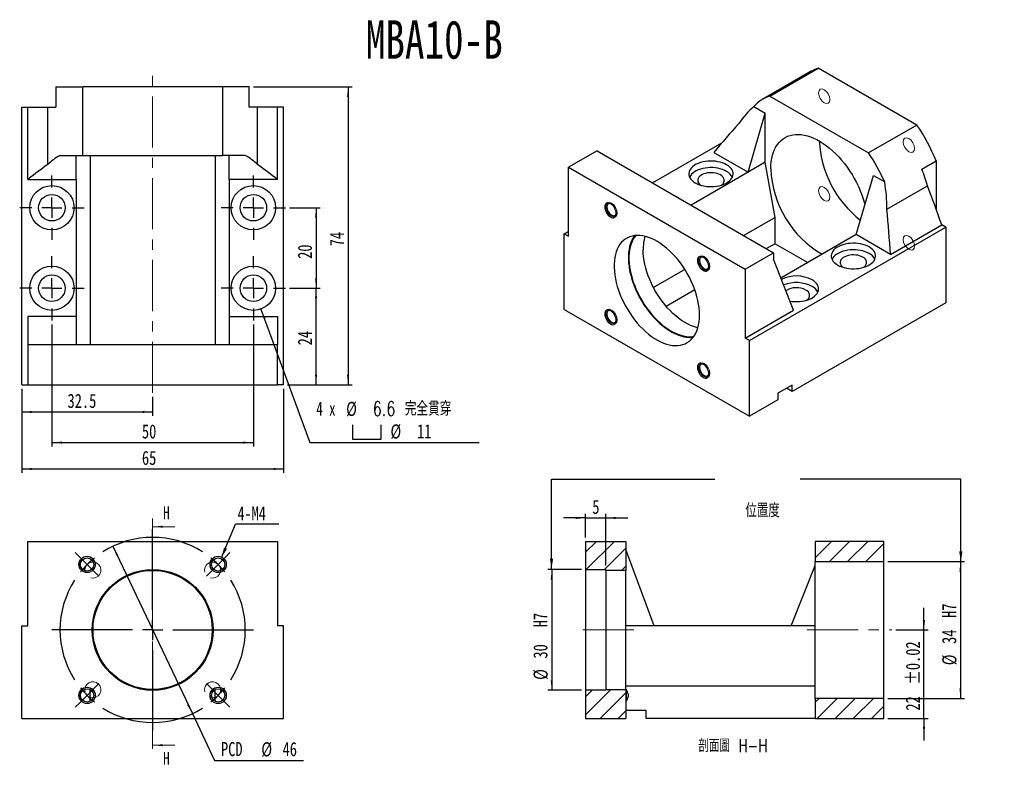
# Model space of a CAD drawing. Header units: millimetres. Extents: x 33 to 277, y 11 to 198.
import ezdxf

# ---------------------------------------------------------------- set-up
doc = ezdxf.new("R2010")
doc.units = ezdxf.units.MM
doc.linetypes.add('CENTER', pattern=[10.16, 6.35, -1.27, 1.27, -1.27])
doc.linetypes.add('CENTERX2', pattern=[20.32, 12.7, -2.54, 2.54, -2.54])
doc.layers.add('FORMAT', color=7, linetype='Continuous')
doc.styles.add('SLDTEXTSTYLE0', font='TXT', dxfattribs={"width": 0.75})
doc.styles.add('SLDTEXTSTYLE1', font='TXT', dxfattribs={"width": 0.75, "bigfont": 'bigfont'})
doc.styles.add('SLDTEXTSTYLE3', font='TXT', dxfattribs={"width": 0.666667})
doc.dimstyles.new('SLDDIMSTYLE0', dxfattribs={"dimtxt": 3.5, "dimasz": 2.5, "dimexe": 0, "dimexo": 0.0625, "dimgap": 0.875, "dimtad": 0, "dimtih": 1, "dimtoh": 1, "dimrnd": 1e-09, "dimzin": 12, "dimdsep": 46, "dimtxsty": 'SLDTEXTSTYLE0', "dimsah": 1, "dimcen": 0, "dimadec": 0, "dimazin": 3, "dimtfac": 1, "dimtmove": 0, "dimatfit": 3, "dimfxl": 1, "dimfrac": 2, "dimtolj": 1, "dimtzin": 12, "dimarcsym": 0})
doc.dimstyles.new('SLDDIMSTYLE1', dxfattribs={"dimtxt": 0.18, "dimasz": 2.5, "dimexe": 0, "dimexo": 0.0625, "dimgap": 0, "dimtad": 0, "dimtih": 1, "dimtoh": 1, "dimdec": 0, "dimrnd": 1e-09, "dimzin": 0, "dimdsep": 46, "dimtxsty": 'Standard', "dimsah": 1, "dimcen": 0.09, "dimadec": 0, "dimazin": 0, "dimtfac": 2.5, "dimtdec": 0, "dimtofl": 0, "dimtmove": 0, "dimatfit": 3, "dimfxl": 1, "dimfrac": 2, "dimtolj": 1, "dimtzin": 0, "dimarcsym": 0})
doc.dimstyles.new('SLDDIMSTYLE2', dxfattribs={"dimtxt": 3.5, "dimasz": 2.5, "dimexe": 0, "dimexo": 0.0625, "dimgap": 0.875, "dimtad": 1, "dimrnd": 1e-09, "dimzin": 12, "dimdsep": 46, "dimtxsty": 'SLDTEXTSTYLE0', "dimsah": 1, "dimcen": 0.09, "dimadec": 0, "dimazin": 3, "dimtol": 1, "dimtp": 0.02, "dimtm": 0.02, "dimtfac": 1, "dimtmove": 0, "dimatfit": 0, "dimfxl": 1, "dimfrac": 2, "dimtolj": 1, "dimarcsym": 0})
doc.dimstyles.new('SLDDIMSTYLE3', dxfattribs={"dimtxt": 3.5, "dimasz": 2.5, "dimexe": 0, "dimexo": 0.0625, "dimgap": 0.875, "dimtad": 1, "dimrnd": 1e-09, "dimzin": 12, "dimdsep": 46, "dimtxsty": 'SLDTEXTSTYLE0', "dimsah": 1, "dimcen": 0.09, "dimadec": 0, "dimazin": 3, "dimtfac": 1, "dimtofl": 0, "dimtmove": 0, "dimatfit": 3, "dimfxl": 1, "dimfrac": 2, "dimtolj": 1, "dimtzin": 12, "dimarcsym": 0})
doc.dimstyles.new('SLDDIMSTYLE4', dxfattribs={"dimtxt": 3.5, "dimasz": 2.5, "dimexe": 0, "dimexo": 0.0625, "dimgap": 0.875, "dimtad": 1, "dimrnd": 1e-09, "dimzin": 12, "dimdsep": 46, "dimtxsty": 'SLDTEXTSTYLE0', "dimsah": 1, "dimcen": 0.09, "dimadec": 0, "dimazin": 3, "dimtfac": 1, "dimtmove": 0, "dimatfit": 0, "dimfxl": 1, "dimfrac": 2, "dimtolj": 1, "dimtzin": 12, "dimarcsym": 0})
doc.dimstyles.new('SLDDIMSTYLE6', dxfattribs={"dimtxt": 3.5, "dimasz": 2.5, "dimexe": 0, "dimexo": 0.0625, "dimgap": 0.875, "dimtad": 1, "dimdec": 1, "dimrnd": 1e-09, "dimzin": 12, "dimdsep": 46, "dimtxsty": 'SLDTEXTSTYLE0', "dimsah": 1, "dimcen": 0.09, "dimadec": 0, "dimazin": 3, "dimtfac": 1, "dimtdec": 1, "dimtofl": 0, "dimtmove": 0, "dimatfit": 3, "dimfxl": 1, "dimfrac": 2, "dimtolj": 1, "dimtzin": 12, "dimarcsym": 0})
doc.dimstyles.new('SLDDIMSTYLE7', dxfattribs={"dimtxt": 3.5, "dimasz": 2.5, "dimexe": 0, "dimexo": 0.0625, "dimgap": 0.875, "dimtad": 0, "dimtih": 1, "dimtoh": 1, "dimdec": 1, "dimrnd": 1e-09, "dimzin": 12, "dimdsep": 46, "dimtxsty": 'SLDTEXTSTYLE0', "dimsah": 1, "dimcen": 0, "dimadec": 0, "dimazin": 3, "dimtfac": 1, "dimtofl": 0, "dimtmove": 0, "dimatfit": 3, "dimfxl": 1, "dimfrac": 2, "dimtolj": 1, "dimtzin": 12, "dimarcsym": 0})

# ---------------------------------------------------------------- blocks, each defined once
blk = doc.blocks.new('_D')
at = {"layer": 'FORMAT', "color": 7}
for p, q in [((56.07, 67.09), (75.79, 25.53)), ((75.79, 25.53), (81.3, 13.9)), ((81.3, 13.9), (103.37, 13.9))]:
    blk.add_line(p, q, dxfattribs=at)
for points in [[(56.07, 67.09), (56.92, 64.72), (57.37, 64.94)], [(75.79, 25.53), (74.94, 27.9), (74.49, 27.68)]]:
    blk.add_solid(points, dxfattribs=at)
at = {"layer": 'FORMAT', "color": 7, "char_height": 3.5, "attachment_point": 1, "style": 'SLDTEXTSTYLE0'}
for s, insert in [('PCD', (82.89, 18.47)), ('%%c', (92.92, 18.41)), ('46', (98.19, 18.47))]:
    blk.add_mtext(s, dxfattribs=dict(at, insert=insert))
blk = doc.blocks.new('SW_NOTE_0')
at = {"layer": 'FORMAT', "color": 0}
blk.add_line((10.7, 0), (0, 0), dxfattribs=at)
at = {"layer": 'FORMAT', "color": 0, "insert": (0.48, 4.41), "char_height": 3.44, "attachment_point": 1, "style": 'SLDTEXTSTYLE0'}
blk.add_mtext('4-M4', dxfattribs=at)
blk = doc.blocks.new('SW_CENTERMARKSYMBOL_0')
at = {"layer": 'FORMAT', "color": 0}
for p, q in [((-16.26, 21.26), (-16.26, 41.26)), ((-34.29, 34.29), (-35.46, 35.46)), ((-32.53, 32.53), (-34.29, 34.29)), ((0, 32.53), (1.77, 34.29)), ((1.77, 34.29), (2.93, 35.46)), ((-32.53, 32.53), (-30.76, 30.76)), ((0, 32.53), (-1.77, 30.76)), ((-30.76, 30.76), (-29.59, 29.59)), ((-1.77, 30.76), (-2.93, 29.59)), ((-16.26, 16.26), (-16.26, 18.76)), ((-21.26, 16.26), (-41.26, 16.26)), ((-16.26, 16.26), (-18.76, 16.26)), ((-16.26, 16.26), (-16.26, 13.76)), ((-16.26, 16.26), (-13.76, 16.26)), ((-11.26, 16.26), (8.74, 16.26)), ((-16.26, 11.26), (-16.26, -8.74)), ((-30.76, 1.77), (-29.59, 2.93)), ((-1.77, 1.77), (-2.93, 2.93)), ((-32.53, 0), (-34.29, -1.77)), ((-32.53, 0), (-30.76, 1.77)), ((0, 0), (-1.77, 1.77)), ((0, 0), (1.77, -1.77)), ((-34.29, -1.77), (-35.46, -2.93)), ((1.77, -1.77), (2.93, -2.93))]:
    blk.add_line(p, q, dxfattribs=at)
for start, end in [(57.4556, 122.5444), (135, 141.2278), (128.7722, 135), (45, 51.2278), (38.7722, 45), (147.4556, 212.5444), (327.4556, 32.5444), (218.7722, 225), (225, 231.2278), (308.7722, 315), (315, 321.2278), (237.4556, 302.5444)]:
    blk.add_arc((-16.26, 16.26), 23, start, end, dxfattribs=at)
blk = doc.blocks.new('_D_1')
at = {"layer": 'FORMAT', "color": 7}
for p, q in [((257.39, 46.31), (257.39, 51.81)), ((250.39, 46.31), (258.39, 46.31)), ((257.39, 24.31), (257.39, 46.31)), ((248.39, 24.31), (258.39, 24.31)), ((257.39, 24.31), (257.39, 18.81))]:
    blk.add_line(p, q, dxfattribs=at)
for points in [[(257.39, 46.31), (257.64, 48.81), (257.14, 48.81)], [(257.39, 24.31), (257.14, 21.81), (257.64, 21.81)]]:
    blk.add_solid(points, dxfattribs=at)
at = {"layer": 'FORMAT', "color": 7, "char_height": 3.5, "attachment_point": 1, "rotation": 90, "style": 'SLDTEXTSTYLE0'}
for s, insert in [('±0.02', (252.88, 32.76)), ('22', (252.88, 26.27))]:
    blk.add_mtext(s, dxfattribs=dict(at, insert=insert))
blk = doc.blocks.new('_D_2')
at = {"layer": 'FORMAT', "color": 7}
for p, q in [((248.39, 63.31), (267.44, 63.31)), ((266.44, 63.31), (266.44, 29.31)), ((248.39, 29.31), (267.44, 29.31))]:
    blk.add_line(p, q, dxfattribs=at)
for points in [[(266.44, 63.31), (266.19, 60.81), (266.69, 60.81)], [(266.44, 29.31), (266.69, 31.81), (266.19, 31.81)]]:
    blk.add_solid(points, dxfattribs=at)
at = {"layer": 'FORMAT', "color": 7, "char_height": 3.5, "attachment_point": 1, "rotation": 90, "style": 'SLDTEXTSTYLE0'}
for s, insert in [('H7', (261.88, 49.31)), ('34', (261.88, 42.83)), ('%%c', (261.93, 37.55))]:
    blk.add_mtext(s, dxfattribs=dict(at, insert=insert))
blk = doc.blocks.new('_D_3')
at = {"layer": 'FORMAT', "color": 7}
for p, q in [((172.39, 61.31), (163.98, 61.31)), ((164.98, 61.31), (164.98, 31.31)), ((172.39, 31.31), (163.98, 31.31))]:
    blk.add_line(p, q, dxfattribs=at)
for points in [[(164.98, 61.31), (164.73, 58.81), (165.23, 58.81)], [(164.98, 31.31), (165.23, 33.81), (164.73, 33.81)]]:
    blk.add_solid(points, dxfattribs=at)
at = {"layer": 'FORMAT', "color": 7, "char_height": 3.5, "attachment_point": 1, "rotation": 90, "style": 'SLDTEXTSTYLE0'}
for s, insert in [('H7', (160.42, 46.99)), ('30', (160.42, 39.2)), ('%%c', (160.47, 33.92))]:
    blk.add_mtext(s, dxfattribs=dict(at, insert=insert))
blk = doc.blocks.new('_D_4')
at = {"layer": 'FORMAT', "color": 7}
for p, q in [((173.39, 74.12), (167.89, 74.12)), ((173.39, 69.31), (173.39, 75.12)), ((173.39, 74.12), (178.39, 74.12)), ((178.39, 62.31), (178.39, 75.12)), ((178.39, 74.12), (183.89, 74.12))]:
    blk.add_line(p, q, dxfattribs=at)
for points in [[(173.39, 74.12), (170.89, 74.37), (170.89, 73.87)], [(178.39, 74.12), (180.89, 73.87), (180.89, 74.37)]]:
    blk.add_solid(points, dxfattribs=at)
at = {"layer": 'FORMAT', "color": 7, "insert": (175.05, 78.63), "char_height": 3.5, "attachment_point": 1, "style": 'SLDTEXTSTYLE0'}
blk.add_mtext('5', dxfattribs=at)
blk = doc.blocks.new('_D_5')
at = {"layer": 'FORMAT', "color": 7}
for p, q in [((99.93, 151.18), (107.49, 151.18)), ((106.49, 151.18), (106.49, 131.18)), ((99.93, 131.18), (107.49, 131.18))]:
    blk.add_line(p, q, dxfattribs=at)
for points in [[(106.49, 151.18), (106.24, 148.68), (106.74, 148.68)], [(106.49, 131.18), (106.74, 133.68), (106.24, 133.68)]]:
    blk.add_solid(points, dxfattribs=at)
at = {"layer": 'FORMAT', "color": 7, "insert": (101.97, 138.48), "char_height": 3.5, "attachment_point": 1, "rotation": 90, "style": 'SLDTEXTSTYLE0'}
blk.add_mtext('20', dxfattribs=at)
blk = doc.blocks.new('_D_6')
at = {"layer": 'FORMAT', "color": 7}
for p, q in [((33.43, 106.18), (33.43, 99.45)), ((65.93, 104.18), (65.93, 99.45)), ((33.43, 100.45), (65.93, 100.45))]:
    blk.add_line(p, q, dxfattribs=at)
for points in [[(33.43, 100.45), (35.93, 100.2), (35.93, 100.7)], [(65.93, 100.45), (63.43, 100.7), (63.43, 100.2)]]:
    blk.add_solid(points, dxfattribs=at)
at = {"layer": 'FORMAT', "color": 7, "insert": (44.81, 104.96), "char_height": 3.5, "attachment_point": 1, "style": 'SLDTEXTSTYLE0'}
blk.add_mtext('32.5', dxfattribs=at)
blk = doc.blocks.new('_D_7')
at = {"layer": 'FORMAT', "color": 7}
for p, q in [((40.93, 122.18), (40.93, 91.84)), ((90.93, 122.18), (90.93, 91.84)), ((40.93, 92.84), (90.93, 92.84))]:
    blk.add_line(p, q, dxfattribs=at)
for points in [[(40.93, 92.84), (43.43, 92.59), (43.43, 93.09)], [(90.93, 92.84), (88.43, 93.09), (88.43, 92.59)]]:
    blk.add_solid(points, dxfattribs=at)
at = {"layer": 'FORMAT', "color": 7, "insert": (63.27, 97.36), "char_height": 3.5, "attachment_point": 1, "style": 'SLDTEXTSTYLE0'}
blk.add_mtext('50', dxfattribs=at)
blk = doc.blocks.new('_D_8')
at = {"layer": 'FORMAT', "color": 7}
for p, q in [((33.43, 106.18), (33.43, 85.29)), ((98.43, 106.18), (98.43, 85.29)), ((33.43, 86.29), (98.43, 86.29))]:
    blk.add_line(p, q, dxfattribs=at)
for points in [[(33.43, 86.29), (35.93, 86.04), (35.93, 86.54)], [(98.43, 86.29), (95.93, 86.54), (95.93, 86.04)]]:
    blk.add_solid(points, dxfattribs=at)
at = {"layer": 'FORMAT', "color": 7, "insert": (63.27, 90.8), "char_height": 3.5, "attachment_point": 1, "style": 'SLDTEXTSTYLE0'}
blk.add_mtext('65', dxfattribs=at)
blk = doc.blocks.new('SW_SYMBOL_HOLE_SPOT')
at = {"layer": 'FORMAT', "color": 0}
for p, q in [((0, 875), (0, 75)), ((1600, 75), (1600, 875)), ((0, 75), (1600, 75))]:
    blk.add_line(p, q, dxfattribs=at)
blk = doc.blocks.new('_D_9')
at = {"layer": 'FORMAT'}
for p, q in [((92.82, 126.02), (104.97, 92.84)), ((104.97, 92.84), (146.97, 92.84))]:
    blk.add_line(p, q, dxfattribs=at)
blk.add_solid([(92.82, 126.02), (93.45, 123.58), (93.92, 123.76)], dxfattribs=at)
at = {"layer": 'FORMAT', "xscale": 0.0044707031, "yscale": 0.0044707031, "zscale": 0.0044707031}
blk.add_blockref('SW_SYMBOL_HOLE_SPOT', (115.52, 93.33), dxfattribs=at)
at = {"layer": 'FORMAT', "char_height": 3.5, "attachment_point": 1}
for s, insert, style in [('4 x', (106.56, 103.02), 'SLDTEXTSTYLE3'), ('%%c', (113.97, 102.97), 'SLDTEXTSTYLE0'), ('6.6 \\M+18AAE\\M+19153\\M+18AD1\\M+190FA', (120.56, 103.02), 'SLDTEXTSTYLE1'), ('%%c', (124.97, 97.36), 'SLDTEXTSTYLE0'), ('11', (131.56, 97.41), 'SLDTEXTSTYLE0')]:
    blk.add_mtext(s, dxfattribs=dict(at, insert=insert, style=style))
blk = doc.blocks.new('_D_10')
at = {"layer": 'FORMAT', "color": 7}
for p, q in [((99.93, 131.18), (107.49, 131.18)), ((106.49, 107.18), (106.49, 131.18)), ((99.43, 107.18), (107.49, 107.18))]:
    blk.add_line(p, q, dxfattribs=at)
for points in [[(106.49, 131.18), (106.24, 128.68), (106.74, 128.68)], [(106.49, 107.18), (106.74, 109.68), (106.24, 109.68)]]:
    blk.add_solid(points, dxfattribs=at)
at = {"layer": 'FORMAT', "color": 7, "insert": (101.97, 117), "char_height": 3.5, "attachment_point": 1, "rotation": 90, "style": 'SLDTEXTSTYLE0'}
blk.add_mtext('24', dxfattribs=at)
blk = doc.blocks.new('_D_11')
at = {"layer": 'FORMAT', "color": 7}
for p, q in [((90.93, 181.18), (115.43, 181.18)), ((114.43, 181.18), (114.43, 107.18)), ((99.43, 107.18), (115.43, 107.18))]:
    blk.add_line(p, q, dxfattribs=at)
for points in [[(114.43, 181.18), (114.18, 178.68), (114.68, 178.68)], [(114.43, 107.18), (114.68, 109.68), (114.18, 109.68)]]:
    blk.add_solid(points, dxfattribs=at)
at = {"layer": 'FORMAT', "color": 7, "insert": (109.92, 141.6), "char_height": 3.5, "attachment_point": 1, "rotation": 90, "style": 'SLDTEXTSTYLE0'}
blk.add_mtext('74', dxfattribs=at)
blk = doc.blocks.new('SW_CENTERMARKSYMBOL_1')
at = {"layer": 'FORMAT', "color": 0}
for p, q in [((0, 5), (0, 8)), ((0, 0), (0, 2.5)), ((-5, 0), (-8, 0)), ((0, 0), (-2.5, 0)), ((0, 0), (0, -2.5)), ((0, 0), (2.5, 0)), ((5, 0), (8, 0)), ((0, -5), (0, -8))]:
    blk.add_line(p, q, dxfattribs=at)
blk = doc.blocks.new('SW_CENTERMARKSYMBOL_2')
at = {"layer": 'FORMAT', "color": 0}
for p, q in [((0, 5), (0, 8)), ((0, 0), (0, 2.5)), ((-5, 0), (-8, 0)), ((0, 0), (-2.5, 0)), ((0, 0), (0, -2.5)), ((0, 0), (2.5, 0)), ((5, 0), (8, 0)), ((0, -5), (0, -8))]:
    blk.add_line(p, q, dxfattribs=at)
blk = doc.blocks.new('SW_CENTERMARKSYMBOL_3')
at = {"layer": 'FORMAT', "color": 0}
for p, q in [((0, 5), (0, 8)), ((0, 0), (0, 2.5)), ((-5, 0), (-8, 0)), ((0, 0), (-2.5, 0)), ((0, 0), (0, -2.5)), ((0, 0), (2.5, 0)), ((5, 0), (8, 0)), ((0, -5), (0, -8))]:
    blk.add_line(p, q, dxfattribs=at)
blk = doc.blocks.new('SW_CENTERMARKSYMBOL_4')
at = {"layer": 'FORMAT', "color": 0}
for p, q in [((0, 5), (0, 8)), ((0, 0), (0, 2.5)), ((-5, 0), (-8, 0)), ((0, 0), (-2.5, 0)), ((0, 0), (0, -2.5)), ((0, 0), (2.5, 0)), ((5, 0), (8, 0)), ((0, -5), (0, -8))]:
    blk.add_line(p, q, dxfattribs=at)

msp = doc.modelspace()

# ---------------------------------------------------------------- hatches: boundary and pattern name
at = {"linetype": 'Continuous', "lineweight": 18}
h = msp.add_hatch(dxfattribs=at)
h.set_pattern_fill('ANSI31', style=0)
h.paths.add_polyline_path([(183.39, 61.11), (183.39, 68.31), (173.39, 68.31), (173.39, 61.31), (178.39, 61.31), (178.39, 61.11)], flags=0)
h = msp.add_hatch(dxfattribs=at)
h.set_pattern_fill('ANSI31', style=0)
h.paths.add_polyline_path([(247.39, 63.31), (247.39, 68.31), (230.39, 68.31), (230.39, 63.31)], flags=0)
h = msp.add_hatch(dxfattribs=at)
h.set_pattern_fill('ANSI31', style=0)
h.paths.add_polyline_path([(183.39, 24.31), (183.39, 31.51), (178.39, 31.51), (178.39, 31.31), (173.39, 31.31), (173.39, 24.31)], flags=0)
h = msp.add_hatch(dxfattribs=at)
h.set_pattern_fill('ANSI31', style=0)
h.paths.add_polyline_path([(230.39, 29.31), (230.39, 24.31), (247.39, 24.31), (247.39, 29.31)], flags=0)

# ---------------------------------------------------------------- linework, layer by layer
at = {"color": 7, "linetype": 'Continuous', "lineweight": 25}
for p, q in [((219.136, 178.918), (231.156, 185.857)), ((255.651, 171.717), (231.156, 185.857)), ((229.405, 185.072), (217.384, 178.133)), ((41.929, 181.183), (41.929, 176.183)), ((41.929, 181.183), (48.609, 181.183)), ((83.25, 181.183), (48.609, 181.183)), ((48.609, 164.183), (48.609, 181.183)), ((89.929, 181.183), (83.25, 181.183)), ((83.25, 181.183), (83.25, 164.183)), ((89.929, 176.183), (89.929, 181.183)), ((219.136, 178.918), (243.631, 164.777)), ((33.429, 107.183), (33.429, 176.183)), ((33.429, 176.183), (34.929, 176.183)), ((34.929, 158.183), (34.929, 176.183)), ((34.929, 176.183), (39.929, 176.183)), ((39.929, 161.94), (39.929, 176.183)), ((39.929, 176.183), (41.929, 176.183)), ((91.929, 176.183), (89.929, 176.183)), ((91.929, 161.94), (91.929, 176.183)), ((96.929, 176.183), (91.929, 176.183)), ((96.929, 158.183), (96.929, 176.183)), ((98.429, 176.183), (96.929, 176.183)), ((98.429, 107.183), (98.429, 176.183)), ((215.135, 176.328), (217.948, 174.704)), ((213.705, 160.007), (217.948, 174.704)), ((217.948, 162.456), (217.948, 174.704)), ((255.651, 171.717), (243.631, 164.777)), ((190.02, 157.355), (207.215, 167.281)), ((42.951, 164.183), (48.609, 164.183)), ((46.929, 158.183), (46.929, 164.183)), ((48.609, 164.183), (83.25, 164.183)), ((50.429, 164.183), (50.429, 117.183)), ((81.429, 164.183), (81.429, 117.183)), ((88.907, 164.183), (83.25, 164.183)), ((84.929, 158.183), (84.929, 164.183)), ((176.229, 165.316), (169.158, 161.234)), ((176.229, 165.316), (220.069, 140.008)), ((205.22, 164.905), (213.705, 160.007)), ((217.948, 162.456), (213.705, 160.007)), ((220.423, 148.779), (217.948, 162.456)), ((256.839, 160.762), (260.374, 162.803)), ((260.374, 162.803), (260.374, 150.924)), ((169.158, 144.087), (169.158, 161.234)), ((169.158, 161.234), (212.998, 135.926)), ((213.705, 160.007), (199.566, 151.844)), ((240.575, 144.495), (244.818, 159.192)), ((244.818, 159.192), (247.631, 157.568)), ((34.929, 158.183), (46.929, 158.183)), ((46.929, 158.183), (46.929, 124.183)), ((96.929, 158.183), (84.929, 158.183)), ((84.929, 158.183), (84.929, 124.183)), ((248.182, 150.84), (258.253, 156.655)), ((220.423, 148.779), (212.649, 144.291)), ((220.423, 142.247), (220.423, 148.779)), ((249.061, 139.597), (261.789, 146.944)), ((262.849, 146.332), (261.789, 146.944)), ((168.097, 144.699), (169.158, 145.312)), ((168.097, 125.919), (168.097, 144.699)), ((168.097, 144.699), (169.158, 144.087)), ((214.059, 118.166), (262.849, 146.332)), ((240.575, 144.495), (221.893, 133.71)), ((249.061, 139.597), (240.575, 144.495)), ((262.849, 146.332), (262.849, 127.552)), ((220.423, 142.247), (218.307, 141.025)), ((220.423, 142.247), (228.552, 137.554)), ((212.998, 135.926), (220.069, 140.008)), ((220.069, 140.008), (220.069, 138.375)), ((225.019, 125.718), (220.069, 138.375)), ((198.03, 135.852), (190.238, 131.354)), ((212.998, 135.926), (212.998, 118.778)), ((200.516, 130.755), (193.414, 126.655)), ((262.849, 127.552), (224.666, 105.509)), ((168.097, 125.919), (214.059, 99.385)), ((212.998, 118.778), (225.019, 125.718)), ((46.929, 124.183), (34.929, 124.183)), ((34.929, 124.183), (34.929, 117.183)), ((46.929, 124.183), (46.929, 117.183)), ((84.929, 124.183), (84.929, 117.183)), ((84.929, 124.183), (96.929, 124.183)), ((96.929, 124.183), (96.929, 117.183)), ((214.059, 118.166), (212.998, 118.778)), ((214.059, 99.385), (214.059, 118.166)), ((34.929, 117.183), (96.929, 117.183)), ((34.929, 117.183), (34.929, 107.183)), ((96.929, 107.183), (96.929, 117.183)), ((33.429, 107.183), (34.929, 107.183)), ((34.929, 107.183), (96.929, 107.183)), ((98.429, 107.183), (96.929, 107.183)), ((224.666, 107.142), (221.13, 105.101)), ((221.13, 105.101), (221.13, 103.468)), ((224.666, 105.509), (223.251, 106.325)), ((224.666, 105.509), (224.666, 107.142)), ((221.13, 103.468), (214.059, 99.385)), ((34.929, 47.31), (34.929, 68.31)), ((34.929, 68.31), (96.929, 68.31)), ((96.929, 68.31), (96.929, 47.31)), ((173.39, 68.31), (173.39, 61.31)), ((173.39, 68.31), (183.39, 68.31)), ((183.39, 68.31), (183.39, 61.11)), ((190.39, 47.31), (183.39, 66.31)), ((230.39, 68.31), (230.39, 63.31)), ((247.39, 68.31), (230.39, 68.31)), ((247.39, 63.31), (247.39, 68.31)), ((173.39, 61.31), (178.39, 61.31)), ((173.39, 61.31), (173.39, 31.31)), ((178.39, 61.11), (178.39, 61.31)), ((183.39, 61.11), (178.39, 61.11)), ((178.39, 61.11), (178.39, 31.51)), ((183.39, 31.51), (183.39, 61.11)), ((224.39, 47.31), (230.39, 62.31)), ((230.39, 29.31), (230.39, 63.31)), ((230.39, 63.31), (247.39, 63.31)), ((247.39, 29.31), (247.39, 63.31)), ((33.429, 24.31), (33.429, 47.31)), ((33.429, 47.31), (34.929, 47.31)), ((98.429, 47.31), (96.929, 47.31)), ((98.429, 24.31), (98.429, 47.31)), ((190.39, 47.31), (183.39, 47.31)), ((224.39, 47.31), (190.39, 47.31)), ((230.39, 47.31), (224.39, 47.31)), ((230.39, 32.31), (183.39, 32.31)), ((173.39, 31.31), (173.39, 24.31)), ((178.39, 31.31), (173.39, 31.31)), ((178.39, 31.31), (178.39, 31.51)), ((178.39, 31.51), (183.39, 31.51)), ((183.39, 31.51), (183.39, 24.31)), ((183.49, 31.51), (183.39, 31.51)), ((183.49, 31.51), (183.49, 28.584)), ((183.39, 28.584), (183.49, 28.584)), ((247.39, 29.31), (230.39, 29.31)), ((230.39, 29.31), (230.39, 24.31)), ((247.39, 24.31), (247.39, 29.31)), ((188.39, 26.31), (183.39, 26.31)), ((188.39, 24.31), (188.39, 26.31)), ((33.429, 24.31), (98.429, 24.31)), ((173.39, 24.31), (183.39, 24.31)), ((230.39, 24.31), (188.39, 24.31)), ((230.39, 24.31), (247.39, 24.31))]:
    msp.add_line(p, q, dxfattribs=at)
at = {"color": 7, "linetype": 'CENTER', "lineweight": 18}
msp.add_line((65.929, 73.95), (65.929, 15.67), dxfattribs=at)
at = {"color": 7, "linetype": 'Continuous', "lineweight": 18}
for p, q in [((71.429, 71.95), (65.929, 71.95)), ((71.429, 17.67), (65.929, 17.67))]:
    msp.add_line(p, q, dxfattribs=at)
at = {"color": 7, "linetype": 'Continuous', "lineweight": 18, "flags": 128}
for points in [[(232.639, 177.224), (233.18, 177.035), (233.639, 177.125), (233.945, 177.477), (234.053, 178.04), (233.945, 178.727), (233.639, 179.434), (233.18, 180.053), (232.639, 180.49), (232.098, 180.678), (231.639, 180.589), (231.332, 180.236), (231.225, 179.673), (231.332, 178.986), (231.639, 178.279), (232.098, 177.66), (232.639, 177.224)], [(252.225, 167.55), (252.332, 166.863), (252.639, 166.156), (253.098, 165.537), (253.639, 165.1), (254.18, 164.912), (254.639, 165.001), (254.945, 165.354), (255.053, 165.917), (254.945, 166.604), (254.639, 167.311), (254.18, 167.93), (253.639, 168.367), (253.098, 168.555), (252.639, 168.466), (252.332, 168.113), (252.225, 167.55)], [(234.053, 153.79), (233.945, 154.477), (233.639, 155.184), (233.18, 155.803), (232.639, 156.24), (232.098, 156.428), (231.639, 156.339), (231.332, 155.986), (231.225, 155.423), (231.332, 154.736), (231.639, 154.029), (232.098, 153.41), (232.639, 152.973), (233.18, 152.785), (233.639, 152.875), (233.945, 153.227), (234.053, 153.79)], [(178.429, 151.504), (178.537, 152.067), (178.843, 152.42), (179.302, 152.509), (179.843, 152.321), (180.384, 151.884), (180.843, 151.265), (181.15, 150.558), (181.257, 149.871), (181.15, 149.308), (180.843, 148.956), (180.384, 148.866), (179.843, 149.055), (179.302, 149.491), (178.843, 150.11), (178.537, 150.817), (178.429, 151.504)], [(253.639, 144.117), (253.098, 144.305), (252.639, 144.216), (252.332, 143.863), (252.225, 143.3), (252.332, 142.613), (252.639, 141.906), (253.098, 141.287), (253.639, 140.85), (254.18, 140.662), (254.639, 140.751), (254.945, 141.104), (255.053, 141.667), (254.945, 142.354), (254.639, 143.061), (254.18, 143.68), (253.639, 144.117)], [(202.843, 139.043), (203.384, 138.606), (203.843, 137.988), (204.15, 137.281), (204.257, 136.594), (204.15, 136.031), (203.843, 135.678), (203.384, 135.589), (202.843, 135.777), (202.302, 136.214), (201.843, 136.833), (201.537, 137.539), (201.429, 138.226), (201.537, 138.789), (201.843, 139.142), (202.302, 139.231), (202.843, 139.043)], [(179.843, 122.495), (179.302, 122.932), (178.843, 123.551), (178.537, 124.257), (178.429, 124.945), (178.537, 125.507), (178.843, 125.86), (179.302, 125.949), (179.843, 125.761), (180.384, 125.324), (180.843, 124.706), (181.15, 123.999), (181.257, 123.312), (181.15, 122.749), (180.843, 122.396), (180.384, 122.307), (179.843, 122.495)], [(204.257, 110.034), (204.15, 109.471), (203.843, 109.118), (203.384, 109.029), (202.843, 109.217), (202.302, 109.654), (201.843, 110.273), (201.537, 110.98), (201.429, 111.667), (201.537, 112.23), (201.843, 112.583), (202.302, 112.672), (202.843, 112.484), (203.384, 112.047), (203.843, 111.428), (204.15, 110.721), (204.257, 110.034)]]:
    msp.add_lwpolyline(points, dxfattribs=at)
at = {"color": 7, "linetype": 'Continuous', "lineweight": 25, "flags": 128}
for points in [[(219.362, 160.823), (219.389, 161.725), (219.467, 162.593), (219.598, 163.423), (219.781, 164.211), (220.014, 164.954), (220.296, 165.649), (220.628, 166.292), (221.006, 166.881), (221.43, 167.413), (221.897, 167.886), (222.406, 168.298), (222.954, 168.646), (223.538, 168.93), (224.158, 169.149), (224.808, 169.3), (225.488, 169.384), (226.193, 169.401), (226.921, 169.349), (227.668, 169.23), (228.432, 169.044), (229.209, 168.791), (229.995, 168.473), (230.787, 168.092), (231.582, 167.648), (232.376, 167.144), (233.165, 166.583), (233.947, 165.965), (234.718, 165.295), (235.474, 164.575), (236.212, 163.808), (236.929, 162.998), (237.622, 162.148), (238.287, 161.262), (238.922, 160.343), (239.525, 159.396), (240.091, 158.426), (240.62, 157.435), (241.108, 156.429), (241.554, 155.411), (241.955, 154.387), (242.31, 153.361), (242.617, 152.337), (242.724, 151.938)], [(208.402, 161.844), (207.924, 162.089), (207.4, 162.301), (206.837, 162.476), (206.243, 162.613), (205.625, 162.708), (204.992, 162.762), (204.353, 162.772), (203.716, 162.74), (203.09, 162.666), (202.482, 162.549), (201.903, 162.393), (201.358, 162.2), (200.857, 161.971), (200.404, 161.709), (200.008, 161.42), (199.672, 161.106), (199.402, 160.771), (199.2, 160.42), (199.071, 160.059), (199.015, 159.691), (199.034, 159.322), (199.127, 158.957), (199.292, 158.6), (199.528, 158.257), (199.832, 157.932), (200.199, 157.629), (200.624, 157.354), (201.102, 157.108), (201.626, 156.896), (202.189, 156.721), (202.783, 156.585), (203.401, 156.489), (204.034, 156.436), (204.673, 156.425), (205.31, 156.457), (205.937, 156.532), (206.544, 156.648), (207.123, 156.804), (207.668, 156.998), (208.169, 157.227), (208.622, 157.488), (209.018, 157.777), (209.354, 158.092), (209.624, 158.426), (209.826, 158.777), (209.955, 159.138), (210.011, 159.506), (209.992, 159.875), (209.899, 160.241), (209.734, 160.597), (209.498, 160.94), (209.194, 161.265), (208.827, 161.568), (208.402, 161.844)], [(208.402, 160.211), (207.924, 160.456), (207.4, 160.668), (206.837, 160.843), (206.243, 160.979), (205.625, 161.075), (204.992, 161.129), (204.353, 161.139), (203.716, 161.107), (203.09, 161.032), (202.482, 160.916), (201.903, 160.76), (201.358, 160.566), (200.857, 160.337), (200.404, 160.076), (200.008, 159.787), (199.672, 159.472), (199.402, 159.138), (199.2, 158.787), (199.198, 158.782)], [(206.846, 159.313), (206.473, 159.498), (206.055, 159.65), (205.603, 159.764), (205.127, 159.837), (204.636, 159.869), (204.144, 159.859), (203.659, 159.806), (203.193, 159.712), (202.757, 159.579), (202.36, 159.41), (202.012, 159.208), (201.719, 158.979), (201.488, 158.727), (201.325, 158.459), (201.234, 158.179), (201.215, 157.894), (201.271, 157.611), (201.398, 157.336), (201.595, 157.075), (201.858, 156.834), (201.894, 156.807)], [(181.01, 149.708), (180.982, 150.046), (180.901, 150.404), (180.769, 150.766), (180.591, 151.119), (180.374, 151.45), (180.126, 151.746), (179.857, 151.995), (179.578, 152.188), (179.299, 152.318), (179.03, 152.379), (178.782, 152.369), (178.566, 152.288), (178.387, 152.141), (178.255, 151.931), (178.174, 151.668), (178.146, 151.361), (178.174, 151.023), (178.255, 150.666), (178.387, 150.303), (178.566, 149.95), (178.782, 149.619), (179.03, 149.323), (179.299, 149.074), (179.578, 148.881), (179.857, 148.752), (180.126, 148.691), (180.374, 148.701), (180.591, 148.781), (180.769, 148.929), (180.901, 149.138), (180.982, 149.401), (181.01, 149.708)], [(179.718, 152.1), (179.654, 152.126), (179.411, 152.189), (179.188, 152.181), (178.996, 152.103), (178.843, 151.959), (178.738, 151.756), (178.683, 151.503), (178.683, 151.212), (178.738, 150.896), (178.843, 150.57), (178.996, 150.25), (179.188, 149.951), (179.411, 149.685), (179.654, 149.467), (179.906, 149.306), (180.155, 149.209), (180.39, 149.182), (180.598, 149.225), (180.772, 149.336), (180.902, 149.511), (180.983, 149.74), (181.003, 149.873)], [(201.685, 124.493), (201.658, 125.372), (201.579, 126.278), (201.448, 127.204), (201.265, 128.148), (201.031, 129.105), (200.747, 130.068), (200.416, 131.035), (200.037, 131.999), (199.615, 132.957), (199.149, 133.903), (198.644, 134.832), (198.101, 135.741), (197.523, 136.624), (196.912, 137.477), (196.273, 138.296), (195.608, 139.076), (194.92, 139.815), (194.213, 140.507), (193.49, 141.151), (192.756, 141.741), (192.013, 142.277), (191.265, 142.754), (190.517, 143.171), (189.771, 143.525), (189.032, 143.815), (188.303, 144.04), (187.587, 144.197), (186.89, 144.287), (186.213, 144.308), (185.56, 144.262), (184.935, 144.147), (184.34, 143.965), (183.779, 143.717), (183.254, 143.403), (182.769, 143.025), (182.324, 142.586), (181.924, 142.087), (181.569, 141.531), (181.261, 140.92), (181.002, 140.259), (180.794, 139.549), (180.636, 138.794), (180.531, 137.999), (180.478, 137.168), (180.478, 136.303), (180.531, 135.41), (180.636, 134.493), (180.794, 133.557), (181.002, 132.607), (181.261, 131.646), (181.569, 130.68), (181.924, 129.714), (182.324, 128.753), (182.769, 127.8), (183.254, 126.862), (183.779, 125.943), (184.34, 125.046), (184.935, 124.178), (185.56, 123.341), (186.213, 122.541), (186.89, 121.781), (187.587, 121.065), (188.303, 120.397), (189.032, 119.779), (189.771, 119.216), (190.517, 118.709), (191.265, 118.262), (192.013, 117.876), (192.756, 117.554), (193.49, 117.296), (194.213, 117.105), (194.92, 116.982), (195.608, 116.926), (196.273, 116.939), (196.912, 117.019), (197.523, 117.168), (198.101, 117.383), (198.644, 117.664), (199.149, 118.01), (199.615, 118.419), (200.037, 118.888), (200.416, 119.416), (200.747, 120), (201.031, 120.636), (201.265, 121.323), (201.448, 122.055), (201.579, 122.83), (201.658, 123.644), (201.685, 124.493)], [(185.558, 144.261), (185.459, 144.128), (185.104, 143.572), (184.797, 142.961), (184.538, 142.3), (184.329, 141.59), (184.172, 140.835), (184.066, 140.04), (184.014, 139.209), (184.014, 138.344), (184.066, 137.451), (184.172, 136.534), (184.329, 135.598), (184.538, 134.648), (184.797, 133.687), (185.104, 132.721), (185.459, 131.755), (185.86, 130.794), (186.304, 129.841), (186.79, 128.903), (187.315, 127.984), (187.876, 127.087), (188.47, 126.219), (189.096, 125.382), (189.748, 124.582), (190.425, 123.822), (191.123, 123.106), (191.838, 122.438), (192.567, 121.82), (193.306, 121.257), (194.052, 120.75), (194.801, 120.303), (195.548, 119.917), (196.291, 119.595), (197.026, 119.337), (197.748, 119.146), (198.455, 119.023), (199.143, 118.967), (199.808, 118.98), (200.134, 119.012)], [(185.823, 144.289), (185.581, 143.975), (185.231, 143.426), (184.927, 142.824), (184.672, 142.171), (184.466, 141.471), (184.311, 140.726), (184.207, 139.942), (184.155, 139.121), (184.155, 138.268), (184.207, 137.387), (184.311, 136.483), (184.466, 135.559), (184.672, 134.621), (184.927, 133.673), (185.231, 132.721), (185.581, 131.767), (185.977, 130.819), (186.415, 129.879), (186.894, 128.953), (187.412, 128.046), (187.966, 127.162), (188.552, 126.305), (189.169, 125.479), (189.813, 124.69), (190.481, 123.94), (191.17, 123.234), (191.875, 122.574), (192.595, 121.965), (193.324, 121.409), (194.06, 120.909), (194.798, 120.468), (195.536, 120.087), (196.269, 119.769), (196.994, 119.515), (197.707, 119.327), (198.404, 119.205), (199.083, 119.15), (199.739, 119.162), (200.29, 119.228)], [(243.757, 141.434), (243.28, 141.679), (242.756, 141.891), (242.193, 142.066), (241.598, 142.202), (240.981, 142.298), (240.348, 142.351), (239.708, 142.362), (239.071, 142.33), (238.445, 142.255), (237.838, 142.139), (237.258, 141.983), (236.714, 141.789), (236.212, 141.56), (235.76, 141.299), (235.363, 141.01), (235.027, 140.695), (234.757, 140.361), (234.556, 140.01), (234.426, 139.649), (234.371, 139.281), (234.389, 138.912), (234.482, 138.546), (234.648, 138.19), (234.884, 137.847), (235.187, 137.522), (235.554, 137.219), (235.979, 136.943), (236.457, 136.698), (236.981, 136.486), (237.544, 136.311), (238.138, 136.175), (238.756, 136.079), (239.389, 136.025), (240.028, 136.015), (240.666, 136.047), (241.292, 136.122), (241.899, 136.238), (242.479, 136.394), (243.023, 136.588), (243.525, 136.817), (243.977, 137.078), (244.374, 137.367), (244.709, 137.682), (244.98, 138.016), (245.181, 138.367), (245.31, 138.728), (245.366, 139.096), (245.347, 139.465), (245.255, 139.831), (245.089, 140.187), (244.853, 140.53), (244.55, 140.855), (244.183, 141.158), (243.757, 141.434)], [(201.276, 121.36), (200.887, 121.453), (200.168, 121.675), (199.439, 121.961), (198.703, 122.31), (197.964, 122.722), (197.227, 123.193), (196.494, 123.721), (195.769, 124.304), (195.056, 124.939), (194.358, 125.622), (193.68, 126.351), (193.023, 127.121), (192.393, 127.929), (191.79, 128.77), (191.22, 129.642), (190.684, 130.538), (190.185, 131.455), (189.726, 132.388), (189.309, 133.333), (188.936, 134.285), (188.609, 135.238), (188.329, 136.189), (188.098, 137.133), (187.918, 138.064), (187.788, 138.979), (187.71, 139.872), (187.684, 140.739)], [(243.757, 139.8), (243.28, 140.046), (242.756, 140.258), (242.193, 140.433), (241.598, 140.569), (240.981, 140.665), (240.348, 140.718), (239.708, 140.729), (239.071, 140.697), (238.445, 140.622), (237.838, 140.506), (237.258, 140.35), (236.714, 140.156), (236.212, 139.927), (235.76, 139.666), (235.363, 139.377), (235.027, 139.062), (234.757, 138.728), (234.556, 138.377), (234.553, 138.372)], [(242.202, 138.902), (241.828, 139.088), (241.41, 139.24), (240.958, 139.354), (240.482, 139.427), (239.992, 139.459), (239.499, 139.448), (239.014, 139.395), (238.549, 139.301), (238.113, 139.168), (237.716, 138.999), (237.367, 138.798), (237.074, 138.569), (236.844, 138.317), (236.681, 138.048), (236.589, 137.769), (236.571, 137.484), (236.626, 137.201), (236.754, 136.926), (236.951, 136.665), (237.213, 136.424), (237.249, 136.397)], [(204.01, 136.43), (203.982, 136.769), (203.901, 137.126), (203.769, 137.488), (203.591, 137.842), (203.374, 138.173), (203.126, 138.468), (202.857, 138.717), (202.578, 138.91), (202.299, 139.04), (202.03, 139.101), (201.782, 139.091), (201.566, 139.011), (201.387, 138.863), (201.255, 138.653), (201.174, 138.39), (201.146, 138.084), (201.174, 137.745), (201.255, 137.388), (201.387, 137.026), (201.566, 136.672), (201.782, 136.341), (202.03, 136.046), (202.299, 135.797), (202.578, 135.603), (202.857, 135.474), (203.126, 135.413), (203.374, 135.423), (203.591, 135.503), (203.769, 135.651), (203.901, 135.861), (203.982, 136.124), (204.01, 136.43)], [(202.718, 138.822), (202.654, 138.849), (202.411, 138.911), (202.188, 138.903), (201.996, 138.826), (201.843, 138.682), (201.738, 138.479), (201.683, 138.225), (201.683, 137.934), (201.738, 137.618), (201.843, 137.293), (201.996, 136.973), (202.188, 136.673), (202.411, 136.408), (202.654, 136.189), (202.906, 136.028), (203.155, 135.932), (203.39, 135.904), (203.598, 135.947), (203.772, 136.059), (203.902, 136.233), (203.983, 136.463), (204.003, 136.595)], [(224.132, 127.986), (224.614, 127.915), (225.247, 127.861), (225.886, 127.851), (226.523, 127.883), (227.15, 127.957), (227.757, 128.074), (228.337, 128.23), (228.881, 128.423), (229.383, 128.652), (229.835, 128.914), (230.232, 129.203), (230.567, 129.517), (230.838, 129.852), (231.039, 130.203), (231.168, 130.564), (231.224, 130.932), (231.205, 131.301), (231.113, 131.666), (230.947, 132.023), (230.711, 132.366), (230.407, 132.691), (230.041, 132.994), (229.615, 133.269)], [(181.01, 123.148), (180.982, 123.487), (180.901, 123.844), (180.769, 124.206), (180.591, 124.56), (180.374, 124.891), (180.126, 125.186), (179.857, 125.436), (179.578, 125.629), (179.299, 125.758), (179.03, 125.819), (178.782, 125.809), (178.566, 125.729), (178.387, 125.581), (178.255, 125.372), (178.174, 125.108), (178.146, 124.802), (178.174, 124.463), (178.255, 124.106), (178.387, 123.744), (178.566, 123.39), (178.782, 123.059), (179.03, 122.764), (179.299, 122.515), (179.578, 122.322), (179.857, 122.192), (180.126, 122.131), (180.374, 122.141), (180.591, 122.221), (180.769, 122.369), (180.901, 122.579), (180.982, 122.842), (181.01, 123.148)], [(179.718, 125.54), (179.654, 125.567), (179.411, 125.629), (179.188, 125.621), (178.996, 125.544), (178.843, 125.4), (178.738, 125.197), (178.683, 124.943), (178.683, 124.652), (178.738, 124.336), (178.843, 124.011), (178.996, 123.691), (179.188, 123.391), (179.411, 123.126), (179.654, 122.908), (179.906, 122.746), (180.155, 122.65), (180.39, 122.622), (180.598, 122.665), (180.772, 122.777), (180.902, 122.951), (180.983, 123.181), (181.003, 123.313)], [(204.01, 109.871), (203.982, 110.209), (203.901, 110.567), (203.769, 110.929), (203.591, 111.282), (203.374, 111.613), (203.126, 111.909), (202.857, 112.158), (202.578, 112.351), (202.299, 112.48), (202.03, 112.541), (201.782, 112.532), (201.566, 112.451), (201.387, 112.303), (201.255, 112.094), (201.174, 111.831), (201.146, 111.524), (201.174, 111.186), (201.255, 110.828), (201.387, 110.466), (201.566, 110.113), (201.782, 109.782), (202.03, 109.486), (202.299, 109.237), (202.578, 109.044), (202.857, 108.914), (203.126, 108.853), (203.374, 108.863), (203.591, 108.944), (203.769, 109.092), (203.901, 109.301), (203.982, 109.564), (204.01, 109.871)], [(202.718, 112.262), (202.654, 112.289), (202.411, 112.351), (202.188, 112.344), (201.996, 112.266), (201.843, 112.122), (201.738, 111.919), (201.683, 111.666), (201.683, 111.374), (201.738, 111.059), (201.843, 110.733), (201.996, 110.413), (202.188, 110.113), (202.411, 109.848), (202.654, 109.63), (202.906, 109.469), (203.155, 109.372), (203.39, 109.345), (203.598, 109.388), (203.772, 109.499), (203.902, 109.674), (203.983, 109.903), (204.003, 110.036)]]:
    msp.add_lwpolyline(points, dxfattribs=at)
at = {"color": 7, "linetype": 'Continuous', "lineweight": 25}
for centre, radius in [((40.929, 151.183), 5.5), ((90.929, 151.183), 5.5), ((40.929, 151.183), 3.3), ((90.929, 151.183), 3.3), ((40.929, 131.183), 5.5), ((40.929, 131.183), 3.3), ((90.929, 131.183), 5.5), ((90.929, 131.183), 3.3), ((49.666, 62.574), 2.025), ((49.666, 62.574), 1.65), ((82.193, 62.574), 2.025), ((82.193, 62.574), 1.65), ((65.929, 46.31), 15), ((65.929, 46.31), 14.8), ((49.666, 30.047), 2.025), ((82.193, 30.047), 2.025), ((49.666, 30.047), 1.65), ((82.193, 30.047), 1.65)]:
    msp.add_circle(centre, radius, dxfattribs=at)
for centre, radius, start, end in [((234.122, 176.893), 9.442, 108.30434, 119.97121), ((222.119, 169.924), 9.476, 108.35282, 137.47967), ((215.837, 144.913), 47.996, 21.88402, 33.94913), ((257.831, 169.063), 26.48, 182.81539, 232.25891), ((203.598, 137.846), 48.248, 24.12762, 33.9301), ((206.358, 157.988), 1.412, 303.23549, 69.77635), ((206.847, 157.233), 3.359, 27.46394, 62.4294), ((245.149, 161.88), 25.808, 182.34799, 239.65449), ((216.38, 144.533), 43.592, 16.14507, 21.85654), ((-112.626, 16.117), 396.613, 19.26034, 20.75323), ((198.4, 140.905), 10.718, 162.79297, 180.88426), ((242.203, 136.823), 3.359, 27.46394, 62.4294), ((241.714, 137.578), 1.412, 303.23549, 69.77635), ((225.717, 125.777), 8.446, 62.51518, 115.92066), ((225.698, 123.992), 8.59, 62.87117, 111.38568), ((225.744, 126.382), 4.934, 62.00441, 122.06504), ((227.572, 129.413), 1.412, 303.23549, 69.77635), ((228.06, 128.659), 3.359, 27.46394, 62.4294)]:
    msp.add_arc(centre, radius, start, end, dxfattribs=at)
at = {"color": 7, "linetype": 'Continuous', "lineweight": 18}
for centre in [(49.666, 62.574), (82.193, 62.574), (51.08, 61.159), (80.778, 61.159), (49.666, 30.047), (51.08, 31.461), (80.778, 31.461), (82.193, 30.047)]:
    msp.add_arc(centre, 2, 255, 195, dxfattribs=at)
at = {"color": 7, "linetype": 'Continuous', "lineweight": 25}
for centre, major_axis, ratio, start_param, end_param in [((226.858, 151.271), (-0.625, 29.717), 0.7172588, 0.5527165, 0.7807109), ((331.104, -36.657), (-5.583, 265.333), 0.7172588, 0.650488, 0.6930523), ((65.929, 157.783), (28, 0), 0.4, 2.5333471, 2.7613414), ((65.929, 157.783), (28, 0), 0.4, 0.3802512, 0.6082456), ((258.057, 113.081), (250, 0), 0.4, 2.6311185, 2.6736828), ((-126.199, 113.081), (250, 0), 0.4, 0.4679098, 0.5104741), ((226.858, 151.271), (-0.625, 29.717), 0.7172588, 4.682806, 4.9108003), ((59.393, 120.198), (-5.583, 265.333), 0.7172588, 4.7704646, 4.8130289)]:
    msp.add_ellipse(centre, major_axis=major_axis, ratio=ratio, start_param=start_param, end_param=end_param, dxfattribs=at)
for points in [[(50.429, 28.584), (50.429, 28.816), (50.429, 29.05), (50.429, 29.413), (50.429, 29.537), (50.429, 29.789), (50.429, 29.92), (50.429, 30.315), (50.429, 30.568), (50.429, 31.048), (50.429, 31.28), (50.429, 31.51)], [(81.429, 28.584), (81.429, 28.816), (81.429, 29.05), (81.429, 29.413), (81.429, 29.537), (81.429, 29.789), (81.429, 29.92), (81.429, 30.315), (81.429, 30.568), (81.429, 31.048), (81.429, 31.28), (81.429, 31.51)], [(183.49, 28.584), (183.613, 28.816), (183.734, 29.05), (183.887, 29.413), (183.934, 29.537), (184.002, 29.789), (184.023, 29.92), (184.022, 30.315), (183.935, 30.568), (183.732, 31.048), (183.612, 31.28), (183.49, 31.51)]]:
    msp.add_open_spline(points, degree=3, knots=[0, 0, 0, 0, 0.25, 0.25, 0.375, 0.375, 0.5, 0.5, 0.75, 0.75, 1, 1, 1, 1], dxfattribs=at)
at = {"color": 7, "linetype": 'Continuous', "lineweight": 18}
for points in [[(65.929, 71.95), (68.429, 71.7), (68.429, 72.2)], [(65.929, 17.67), (68.429, 17.42), (68.429, 17.92)]]:
    msp.add_solid(points, dxfattribs=at)
at = {"layer": 'FORMAT', "color": 7, "linetype": 'CENTERX2', "lineweight": 18}
for p, q in [((65.929, 105.183), (65.929, 185.129)), ((185.39, 46.31), (172.091, 46.31)), ((228.39, 46.31), (249.39, 46.31))]:
    msp.add_line(p, q, dxfattribs=at)

# ---------------------------------------------------------------- block references
at = {"layer": 'FORMAT', "color": 7}
for name, p in [('SW_CENTERMARKSYMBOL_4', (40.929, 151.183)), ('SW_CENTERMARKSYMBOL_1', (90.929, 151.183)), ('SW_CENTERMARKSYMBOL_3', (40.929, 131.183)), ('SW_CENTERMARKSYMBOL_2', (90.929, 131.183)), ('SW_NOTE_0', (86.519, 72.577)), ('SW_CENTERMARKSYMBOL_0', (82.193, 30.047))]:
    msp.add_blockref(name, p, dxfattribs=at)

# ---------------------------------------------------------------- texts
at = {"color": 7, "linetype": 'Continuous', "char_height": 3.175, "attachment_point": 1, "style": 'SLDTEXTSTYLE0'}
for insert in [(68.538, 76.994), (68.538, 15.991)]:
    msp.add_mtext('H', dxfattribs=dict(at, insert=insert))
at = {"layer": 'FORMAT', "color": 7, "attachment_point": 1}
for s, insert, char_height, style in [('MBA10-B', (118.827, 197.715), 9.525, 'SLDTEXTSTYLE0'), ('\\M+188CA\\M+19275\\M+19378', (213.074, 77.729), 3.43958, 'SLDTEXTSTYLE1')]:
    msp.add_mtext(s, dxfattribs=dict(at, insert=insert, char_height=char_height, style=style))
at = {"layer": 'FORMAT', "insert": (209.938, 19.164), "char_height": 3.175, "attachment_point": 2, "style": 'SLDTEXTSTYLE1'}
msp.add_mtext('\\M+19655\\M+196CA\\M+19AA4 H-H', dxfattribs=at)

# ---------------------------------------------------------------- dimensions: what is measured, and where the dimension line sits
at = {"layer": 'FORMAT', "color": 7}
for base, p1, p2, dimstyle, picture, middle in [((114.429, 107.183), (89.929, 181.183), (98.429, 107.183), 'SLDDIMSTYLE3', '_D_11', (114.429, 144.183)), ((106.485, 131.183), (98.929, 151.183), (98.929, 131.183), 'SLDDIMSTYLE3', '_D_5', (106.485, 141.066)), ((106.485, 131.183), (98.429, 107.183), (98.929, 131.183), 'SLDDIMSTYLE3', '_D_10', (106.485, 119.584)), ((257.39, 46.31), (247.39, 24.31), (249.39, 46.31), 'SLDDIMSTYLE2', '_D_1', (257.39, 35.31))]:
    dim = msp.add_linear_dim(base=base, p1=p1, p2=p2, angle=90, dimstyle=dimstyle, dxfattribs=at)
    dim.commit()
    dim.dimension.update_dxf_attribs({"geometry": picture, "text_midpoint": middle, "dimtype": 160})
at = {"layer": 'FORMAT'}
dim = msp.add_diameter_dim_2p(p1=(89.038, 136.347), p2=(92.821, 126.018), text='4 x <> 完全貫穿\\P{\\fGDT;v}%%c 11 \\P', dimstyle='SLDDIMSTYLE7', dxfattribs=at)
dim.commit()
dim.dimension.update_dxf_attribs({"geometry": '_D_9', "text_midpoint": (126.762, 98.454), "dimtype": 163})
at = {"layer": 'FORMAT', "color": 7}
for base, p1, p2, dimstyle, picture, middle in [((90.929, 92.844), (40.929, 123.183), (90.929, 123.183), 'SLDDIMSTYLE3', '_D_7', (65.854, 92.844)), ((65.929, 100.446), (33.429, 107.183), (65.929, 105.183), 'SLDDIMSTYLE6', '_D_6', (49.332, 100.446)), ((98.429, 86.288), (33.429, 107.183), (98.429, 107.183), 'SLDDIMSTYLE3', '_D_8', (65.854, 86.288)), ((178.39, 74.12), (173.39, 68.31), (178.39, 61.31), 'SLDDIMSTYLE4', '_D_4', (176.344, 74.12))]:
    dim = msp.add_linear_dim(base=base, p1=p1, p2=p2, dimstyle=dimstyle, dxfattribs=at)
    dim.commit()
    dim.dimension.update_dxf_attribs({"geometry": picture, "text_midpoint": middle, "dimtype": 160})
dim = msp.add_diameter_dim_2p(p1=(75.788, 25.53), p2=(56.071, 67.09), text='PCD<>', dimstyle='SLDDIMSTYLE0', dxfattribs=at)
dim.commit()
dim.dimension.update_dxf_attribs({"geometry": '_D', "text_midpoint": (93.129, 16.706), "dimtype": 163})
for base, p1, p2, text, dimstyle, picture, middle in [((164.983, 31.31), (173.39, 61.31), (173.39, 31.31), '%%c<>  H7', 'SLDDIMSTYLE4', '_D_3', (164.983, 43.325)), ((266.443, 29.31), (247.39, 63.31), (247.39, 29.31), '%%c<> H7', 'SLDDIMSTYLE3', '_D_2', (266.443, 46.31))]:
    dim = msp.add_linear_dim(base=base, p1=p1, p2=p2, angle=90, text=text, dimstyle=dimstyle, dxfattribs=at)
    dim.commit()
    dim.dimension.update_dxf_attribs({"geometry": picture, "text_midpoint": middle, "dimtype": 160})

# ---------------------------------------------------------------- leaders
for points in [[(164.943, 61.551), (164.943, 83.73), (205.465, 83.73)], [(266.536, 63.31), (266.536, 83.73), (226.693, 83.73)], [(83.054, 64.324), (86.519, 72.577)]]:
    msp.add_leader(points, dimstyle='SLDDIMSTYLE1', dxfattribs=at)

doc.saveas('drawing.dxf')
